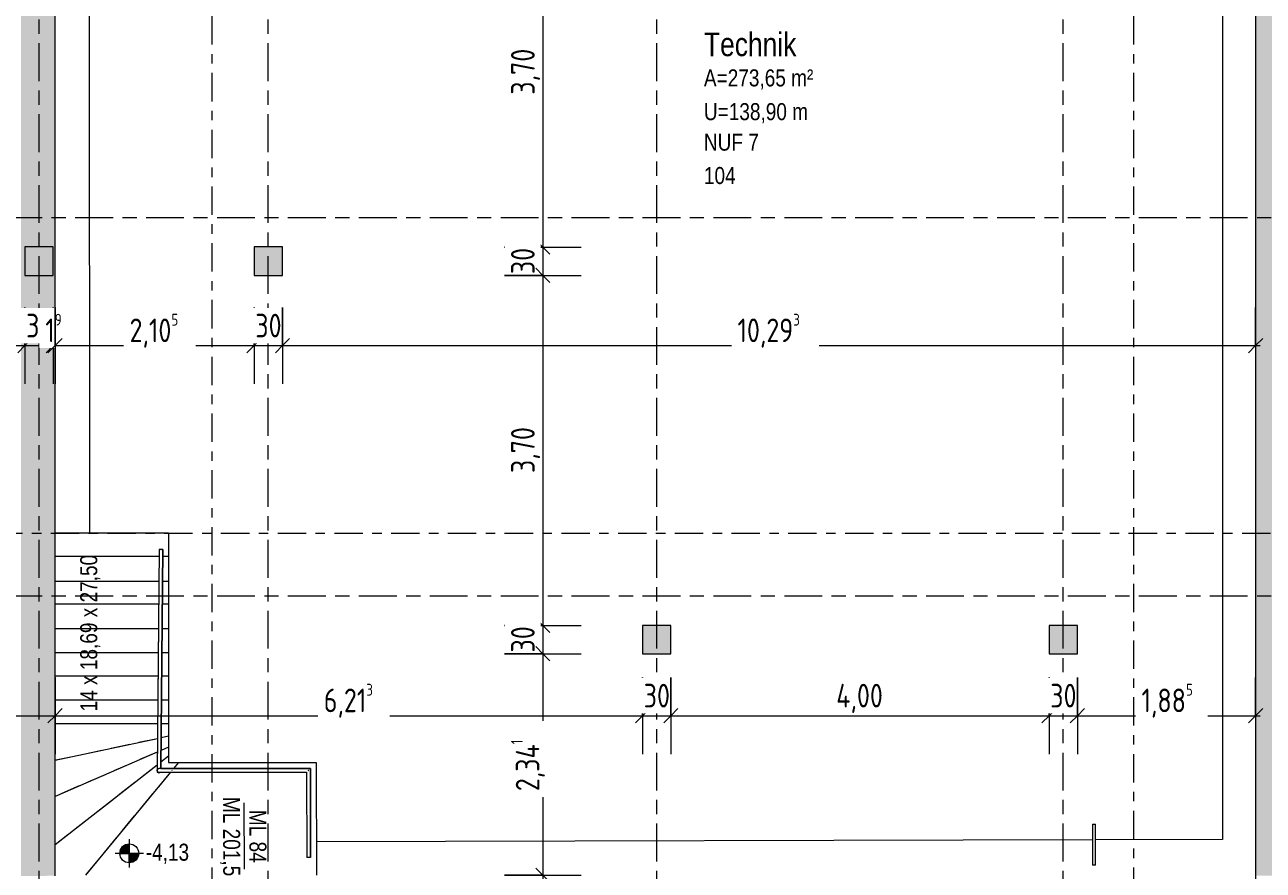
# Model space of a CAD drawing. Header units: metres. Extents: x 2 to 163, y -54 to 869.
# Tile 51 of 78: x 43 to 56, y -15 to -6. Entities that reach past the tile are written whole.
import ezdxf

# ---------------------------------------------------------------- set-up
doc = ezdxf.new("R2010")
doc.units = ezdxf.units.M
for name, pattern in [('_Rasterlinie_', [0.75, 0.4, -0.1, 0.15, -0.1]), ('_Schnittlinie_', [0.6, 0.3, -0.1, 0.1, -0.1]), ('_Verdeckte Linien_', [0.3, 0.2, -0.1])]:
    doc.linetypes.add(name, pattern=pattern)
for name, color, linetype, lineweight in [('A_Bem', 7, 'Continuous', 5), ('A_Bem-100', 7, 'Continuous', 5), ('A_Geländer', 7, 'Continuous', 5), ('A_Geschossdecken', 7, 'Continuous', 5), ('A_Hoehenkoten', 124, 'Continuous', 5), ('A_Raster', 128, 'Continuous', 5), ('A_Raum-Txt', 16, 'Continuous', 5), ('A_Symbol-S_A', 172, 'Continuous', 5), ('A_Tragwerksstützen', 7, 'Continuous', 5), ('A_Treppe', 38, 'Continuous', 5), ('A_Tuer', 128, 'Continuous', 5), ('A_Wand', 244, 'Continuous', 5), ('A_Wand_Schraff', 1, 'Continuous', 5), ('Treppe - Beschriftungen', 50, 'Continuous', 5)]:
    doc.layers.add(name, color=color, linetype=linetype, lineweight=lineweight)
doc.styles.add('Arial_1', font='arial.ttf', dxfattribs={"width": 0.8, "height": 0.18})
doc.styles.add('Arial_B', font='txt', dxfattribs={"width": 0.8, "height": 0.25})
doc.styles.add('ISOCPEUR', font='isocpeur.ttf', dxfattribs={"width": 0.8, "height": 0.25})
doc.dimstyles.new('BLB-Standard_2_5_Aussen_maskiert', dxfattribs={"dimscale": 0.3048, "dimtxt": 0.248995, "dimasz": 0.492126, "dimexe": 1.32874, "dimexo": 0.0625, "dimgap": 0.032808, "dimtad": 1, "dimdec": 1, "dimlfac": 100, "dimrnd": 0.1, "dimdsep": 46, "dimtxsty": 'ISOCPEUR', "dimblk1": 'OBLIQUE', "dimblk2": 'OBLIQUE', "dimsah": 1, "dimcen": 0.09, "dimdle": 0.164042, "dimazin": 0, "dimtfac": 1, "dimtdec": 4, "dimtix": 1, "dimtmove": 0, "dimatfit": 3, "dimfxl": 1.32874, "dimfxlon": 1, "dimtvp": 1, "dimtfill": 1, "dimtolj": 1, "dimtzin": 0, "dimarcsym": 2})
doc.dimstyles.new('BLB-Standard_2_5_Aussen_maskiert_1', dxfattribs={"dimscale": 0.3048, "dimtxt": 0.248995, "dimasz": 0.492126, "dimexe": 1.32874, "dimexo": 0.0625, "dimgap": 0.032808, "dimtad": 1, "dimrnd": 0.001, "dimzin": 0, "dimdsep": 46, "dimtxsty": 'ISOCPEUR', "dimblk1": 'OBLIQUE', "dimblk2": 'OBLIQUE', "dimsah": 1, "dimcen": 0.09, "dimdle": 0.164042, "dimazin": 0, "dimtfac": 1, "dimtdec": 4, "dimtix": 1, "dimtmove": 0, "dimatfit": 3, "dimfxl": 1.32874, "dimfxlon": 1, "dimtvp": 1, "dimtfill": 1, "dimtolj": 1, "dimtzin": 0, "dimarcsym": 2})

# ---------------------------------------------------------------- blocks, each defined once
blk = doc.blocks.new('Typ des oberen Holms - Oberer Geländerholm_Innen_-8097936-AB-E-1 OK FFB')
at = {"layer": 'A_Geländer', "color": 250, "lineweight": 9}
for p, q in [((-12.609, -11.525), (-12.63, -13.86)), ((-12.589, -13.84), (-12.569, -11.525)), ((-12.629, -13.862), (-12.63, -13.865)), ((-12.472, -13.84), (-12.61, -13.84)), ((-12.61, -13.88), (-12.472, -13.88)), ((-11.009, -13.84), (-12.472, -13.84)), ((-12.472, -13.88), (-11.049, -13.88)), ((-11.049, -13.88), (-11.046, -14.782)), ((-11.006, -14.781), (-11.009, -13.84)), ((-11.024, -14.781), (-11.029, -14.781))]:
    blk.add_line(p, q, dxfattribs=at)
at = {"layer": 'A_Geländer', "color": 250, "lineweight": 9, "flags": 128}
for points in [[(-12.591, -11.525), (-12.589, -11.525), (-12.587, -11.525)], [(-12.624, -13.874), (-12.627, -13.87), (-12.629, -13.865), (-12.63, -13.86), (-12.629, -13.855), (-12.627, -13.85), (-12.624, -13.846), (-12.62, -13.843), (-12.615, -13.841), (-12.61, -13.84)], [(-12.63, -13.865), (-12.629, -13.87), (-12.627, -13.875), (-12.626, -13.876)], [(-12.622, -13.88), (-12.62, -13.882), (-12.615, -13.884), (-12.61, -13.885), (-12.605, -13.884), (-12.6, -13.882), (-12.597, -13.88)]]:
    blk.add_lwpolyline(points, dxfattribs=at)
at = {"layer": 'A_Geländer', "color": 250, "lineweight": 9}
blk.add_open_spline([(-12.473, -13.858), (-12.473, -13.858), (-12.473, -13.86), (-12.473, -13.861), (-12.473, -13.862)], degree=3, dxfattribs=at)
blk.add_open_spline([(-11.031, -13.862), (-11.031, -13.862), (-11.03, -13.861), (-11.029, -13.86), (-11.028, -13.859), (-11.027, -13.858), (-11.026, -13.858)], degree=3, knots=[0.46272837, 0.46272837, 0.46272837, 0.46272837, 0.47916667, 0.5, 0.52083333, 0.53727163, 0.53727163, 0.53727163, 0.53727163], dxfattribs=at)
blk = doc.blocks.new('Typ des oberen Holms - Oberer Geländerholm_Innen_-V4-AB-E-1 OK FFB')
at = {"layer": 'A_Geländer', "color": 250, "lineweight": 9}
for p, q in [((-12.609, -11.525), (-12.63, -13.88)), ((-12.569, -11.525), (-12.609, -11.525)), ((-12.569, -11.525), (-12.589, -13.84)), ((-12.63, -13.88), (-12.473, -13.88)), ((-12.589, -13.84), (-12.473, -13.84)), ((-12.473, -13.84), (-11.009, -13.84)), ((-12.473, -13.88), (-11.049, -13.88)), ((-11.049, -13.88), (-11.046, -14.782)), ((-11.009, -13.84), (-11.006, -14.781)), ((-11.006, -14.781), (-11.046, -14.782))]:
    blk.add_line(p, q, dxfattribs=at)
blk = doc.blocks.new('Geländer - Geländer-8098116-AB-E-1 OK FFB')
at = {"layer": 'A_Geländer', "color": 250, "lineweight": 9}
for p, q in [((-2.736, -14.429), (-2.735, -14.862)), ((-2.736, -14.429), (-2.706, -14.429)), ((-2.705, -14.862), (-2.706, -14.429)), ((-2.705, -14.862), (-2.735, -14.862))]:
    blk.add_line(p, q, dxfattribs=at)
blk = doc.blocks.new('Beschriftung Türen DL oder ML - Durchgangslichte mit Kennzeichen-6113498-AB-E-1 OK FFB')
at = {"layer": 'A_Tuer'}
blk.add_line((0, 0.00349), (0, -0.00351), dxfattribs=at)
blk = doc.blocks.new('Höhenkoten - Kreuz gefüllt-6114407-AB-E-1 OK FFB')
at = {"layer": 'A_Hoehenkoten'}
h = blk.add_hatch(color=256, dxfattribs=at)
edge = h.paths.add_edge_path(flags=0)
edge.add_line((-0.001, 0.0014), (0, 0.0014))
edge.add_line((0, 0.0014), (0, 0.0004))
edge.add_arc((0, 0.0014), 0.001, 180, 270, ccw=False)
h = blk.add_hatch(color=256, dxfattribs=at)
edge = h.paths.add_edge_path(flags=0)
edge.add_line((0.001, 0.0014), (0, 0.0014))
edge.add_line((0, 0.0014), (0, 0.0024))
edge.add_arc((0, 0.0014), 0.001, 0, 90, ccw=False)
for p, q in [((0, 0.0029), (0, -0.0001)), ((-0.0015, 0.0014), (0.0015, 0.0014)), ((-0.001, 0.0014), (0, 0.0014)), ((0, 0.0014), (-0.001, 0.0014)), ((0, 0.0014), (-0.001, 0.0014)), ((-0.001, 0.0014), (0, 0.0014)), ((0, 0.0014), (0, 0.0024)), ((0, 0.0024), (0, 0.0014)), ((0, 0.0024), (0, 0.0014)), ((0, 0.0014), (0, 0.0024)), ((0.001, 0.0014), (0, 0.0014)), ((0, 0.0014), (0, 0.0004)), ((0, 0.0004), (0, 0.0014)), ((0, 0.0014), (0.001, 0.0014)), ((0, 0.0014), (0.001, 0.0014)), ((0.001, 0.0014), (0, 0.0014)), ((0, 0.0014), (0, 0.0004)), ((0, 0.0004), (0, 0.0014))]:
    blk.add_line(p, q, dxfattribs=at)
for start, end in [(90, 180), (90, 180), (180, 270), (180, 270), (360, 90), (360, 90), (270, 0), (270, 360)]:
    blk.add_arc((0, 0.0014), 0.001, start, end, dxfattribs=at)
blk = doc.blocks.new('DIMBLOCK302-AB-E-1 OK FFB')
at = {"layer": 'A_Bem-100', "lineweight": 9}
for p, q in [((48.331, -4.627), (48.256, -4.552)), ((48.331, -4.627), (48.406, -4.702)), ((48.331, -8.327), (48.256, -8.252)), ((48.331, -8.327), (48.406, -8.402))]:
    blk.add_line(p, q, dxfattribs=at)
at = {"layer": 'A_Bem-100'}
for p, q in [((47.926, -4.627), (48.736, -4.627)), ((48.331, -4.627), (47.926, -4.627)), ((48.331, -4.627), (48.331, -8.327)), ((47.926, -8.327), (48.736, -8.327)), ((48.331, -8.327), (47.926, -8.327))]:
    blk.add_line(p, q, dxfattribs=at)
at = {"layer": 'A_Bem-100', "color": 0, "insert": (47.994, -6.717), "char_height": 0.25, "width": 0.57664, "attachment_point": 1, "rotation": 90, "line_spacing_factor": 1.149209, "style": 'ISOCPEUR', "bg_fill": 3, "box_fill_scale": 1.25, "bg_fill_color": 256, "bg_fill_true_color": 13158600, "bg_fill_transparency": 0}
blk.add_mtext('3,70', dxfattribs=at)
blk = doc.blocks.new('_Oblique')
at = {"color": 0, "linetype": 'ByBlock', "lineweight": -2}
blk.add_line((-0.5, -0.5), (0.5, 0.5), dxfattribs=at)
blk = doc.blocks.new('DIMBLOCK303-AB-E-1 OK FFB')
at = {"layer": 'A_Bem-100', "lineweight": 9}
for p, q in [((48.331, -8.327), (48.256, -8.252)), ((48.331, -8.327), (48.406, -8.402)), ((48.331, -8.627), (48.256, -8.552)), ((48.331, -8.627), (48.406, -8.702))]:
    blk.add_line(p, q, dxfattribs=at)
at = {"layer": 'A_Bem-100'}
for p, q in [((47.926, -8.327), (48.736, -8.327)), ((48.331, -8.327), (47.926, -8.327)), ((48.331, -8.327), (48.331, -8.627)), ((47.926, -8.627), (48.736, -8.627)), ((48.331, -8.627), (47.926, -8.627))]:
    blk.add_line(p, q, dxfattribs=at)
at = {"layer": 'A_Bem-100', "color": 0, "insert": (47.994, -8.614), "char_height": 0.25, "width": 0.32865, "attachment_point": 1, "rotation": 90, "line_spacing_factor": 1.149209, "style": 'ISOCPEUR', "bg_fill": 3, "box_fill_scale": 1.25, "bg_fill_color": 256, "bg_fill_true_color": 13158600, "bg_fill_transparency": 0}
blk.add_mtext('30', dxfattribs=at)
blk = doc.blocks.new('DIMBLOCK304-AB-E-1 OK FFB')
at = {"layer": 'A_Bem-100'}
for p, q in [((47.926, -8.627), (48.736, -8.627)), ((48.331, -8.627), (47.926, -8.627)), ((48.331, -8.627), (48.331, -12.327)), ((47.926, -12.327), (48.736, -12.327)), ((48.331, -12.327), (47.926, -12.327))]:
    blk.add_line(p, q, dxfattribs=at)
at = {"layer": 'A_Bem-100', "lineweight": 9}
for p, q in [((48.331, -8.627), (48.256, -8.552)), ((48.331, -8.627), (48.406, -8.702)), ((48.331, -12.327), (48.256, -12.252)), ((48.331, -12.327), (48.406, -12.402))]:
    blk.add_line(p, q, dxfattribs=at)
at = {"layer": 'A_Bem-100', "color": 0, "insert": (47.994, -10.717), "char_height": 0.25, "width": 0.57664, "attachment_point": 1, "rotation": 90, "line_spacing_factor": 1.149209, "style": 'ISOCPEUR', "bg_fill": 3, "box_fill_scale": 1.25, "bg_fill_color": 256, "bg_fill_true_color": 13158600, "bg_fill_transparency": 0}
blk.add_mtext('3,70', dxfattribs=at)
blk = doc.blocks.new('DIMBLOCK305-AB-E-1 OK FFB')
at = {"layer": 'A_Bem-100', "lineweight": 9}
for p, q in [((48.331, -12.327), (48.256, -12.252)), ((48.331, -12.327), (48.406, -12.402)), ((48.331, -12.627), (48.256, -12.552)), ((48.331, -12.627), (48.406, -12.702))]:
    blk.add_line(p, q, dxfattribs=at)
at = {"layer": 'A_Bem-100'}
for p, q in [((47.926, -12.327), (48.736, -12.327)), ((48.331, -12.327), (47.926, -12.327)), ((48.331, -12.327), (48.331, -12.627)), ((47.926, -12.627), (48.736, -12.627)), ((48.331, -12.627), (47.926, -12.627))]:
    blk.add_line(p, q, dxfattribs=at)
at = {"layer": 'A_Bem-100', "color": 0, "insert": (47.994, -12.614), "char_height": 0.25, "width": 0.32865, "attachment_point": 1, "rotation": 90, "line_spacing_factor": 1.149209, "style": 'ISOCPEUR', "bg_fill": 3, "box_fill_scale": 1.25, "bg_fill_color": 256, "bg_fill_true_color": 13158600, "bg_fill_transparency": 0}
blk.add_mtext('30', dxfattribs=at)
blk = doc.blocks.new('DIMBLOCK306-AB-E-1 OK FFB')
at = {"layer": 'A_Bem-100', "lineweight": 9}
for p, q in [((48.331, -12.627), (48.256, -12.552)), ((48.331, -12.627), (48.406, -12.702)), ((48.331, -14.968), (48.256, -14.893)), ((48.331, -14.968), (48.406, -15.043))]:
    blk.add_line(p, q, dxfattribs=at)
at = {"layer": 'A_Bem-100'}
for p, q in [((47.926, -12.627), (48.736, -12.627)), ((48.331, -12.627), (47.926, -12.627)), ((48.331, -12.627), (48.331, -15.018)), ((47.926, -14.968), (48.736, -14.968)), ((48.331, -14.968), (47.926, -14.968))]:
    blk.add_line(p, q, dxfattribs=at)
at = {"layer": 'A_Bem-100', "color": 0, "insert": (47.994, -14.08), "char_height": 0.25, "width": 0.67822, "attachment_point": 1, "rotation": 90, "line_spacing_factor": 1.149209, "style": 'ISOCPEUR', "bg_fill": 3, "box_fill_scale": 1.25, "bg_fill_color": 256, "bg_fill_true_color": 13158600, "bg_fill_transparency": 0}
blk.add_mtext('2,34\\A2\\H0.5x;\\S1^  ;\\H2x;', dxfattribs=at)
blk = doc.blocks.new('DIMBLOCK308-AB-E-1 OK FFB')
at = {"layer": 'A_Bem-100'}
for p, q in [((37.052, -8.965), (37.052, -9.775)), ((37.052, -9.37), (37.052, -8.965)), ((42.852, -8.965), (42.852, -9.775)), ((42.852, -9.37), (42.852, -8.965)), ((37.052, -9.37), (42.852, -9.37))]:
    blk.add_line(p, q, dxfattribs=at)
at = {"layer": 'A_Bem-100', "lineweight": 9}
for p, q in [((37.052, -9.37), (37.127, -9.295)), ((42.852, -9.37), (42.927, -9.295)), ((37.052, -9.37), (36.977, -9.445)), ((42.852, -9.37), (42.777, -9.445))]:
    blk.add_line(p, q, dxfattribs=at)
at = {"layer": 'A_Bem-100', "color": 0, "insert": (39.712, -9.033), "char_height": 0.25, "width": 0.57664, "attachment_point": 1, "line_spacing_factor": 1.149209, "style": 'ISOCPEUR', "bg_fill": 3, "box_fill_scale": 1.25, "bg_fill_color": 256, "bg_fill_true_color": 13158600, "bg_fill_transparency": 0}
blk.add_mtext('5,80', dxfattribs=at)
blk = doc.blocks.new('DIMBLOCK309-AB-E-1 OK FFB')
at = {"layer": 'A_Bem-100'}
for p, q in [((42.852, -8.965), (42.852, -9.775)), ((42.852, -9.37), (42.852, -8.965)), ((43.152, -8.965), (43.152, -9.775)), ((43.152, -9.37), (43.152, -8.965)), ((42.852, -9.37), (43.152, -9.37))]:
    blk.add_line(p, q, dxfattribs=at)
at = {"layer": 'A_Bem-100', "lineweight": 9}
for p, q in [((42.852, -9.37), (42.927, -9.295)), ((43.152, -9.37), (43.227, -9.295)), ((42.852, -9.37), (42.777, -9.445)), ((43.152, -9.37), (43.077, -9.445))]:
    blk.add_line(p, q, dxfattribs=at)
at = {"layer": 'A_Bem-100', "color": 0, "insert": (42.865, -9.033), "char_height": 0.25, "width": 0.32865, "attachment_point": 1, "line_spacing_factor": 1.149209, "style": 'ISOCPEUR', "bg_fill": 3, "box_fill_scale": 1.25, "bg_fill_color": 256, "bg_fill_true_color": 13158600, "bg_fill_transparency": 0}
blk.add_mtext('30', dxfattribs=at)
blk = doc.blocks.new('DIMBLOCK310-AB-E-1 OK FFB')
at = {"layer": 'A_Bem-100'}
for p, q in [((43.152, -8.965), (43.152, -9.775)), ((43.152, -9.37), (43.152, -8.965)), ((43.171, -8.965), (43.171, -9.775)), ((43.171, -9.37), (43.171, -8.965)), ((43.152, -9.37), (43.171, -9.37))]:
    blk.add_line(p, q, dxfattribs=at)
at = {"layer": 'A_Bem-100', "lineweight": 9}
for p, q in [((43.152, -9.37), (43.227, -9.295)), ((43.171, -9.37), (43.246, -9.295)), ((43.152, -9.37), (43.077, -9.445)), ((43.171, -9.37), (43.096, -9.445))]:
    blk.add_line(p, q, dxfattribs=at)
at = {"layer": 'A_Bem-100', "color": 0, "insert": (43.068, -9.033), "char_height": 0.25, "width": 0.22408, "attachment_point": 1, "line_spacing_factor": 1.149209, "style": 'ISOCPEUR', "bg_fill": 3, "box_fill_scale": 1.25, "bg_fill_color": 256, "bg_fill_true_color": 13158600, "bg_fill_transparency": 0}
blk.add_mtext('1\\A2\\H0.5x;\\S9^  ;\\H2x;', dxfattribs=at)
blk = doc.blocks.new('DIMBLOCK311-AB-E-1 OK FFB')
at = {"layer": 'A_Bem-100'}
for p, q in [((43.171, -8.965), (43.171, -9.775)), ((43.171, -9.37), (43.171, -8.965)), ((45.276, -8.965), (45.276, -9.775)), ((45.276, -9.37), (45.276, -8.965)), ((43.171, -9.37), (45.276, -9.37))]:
    blk.add_line(p, q, dxfattribs=at)
at = {"layer": 'A_Bem-100', "lineweight": 9}
for p, q in [((43.171, -9.37), (43.246, -9.295)), ((45.276, -9.37), (45.351, -9.295)), ((43.171, -9.37), (43.096, -9.445)), ((45.276, -9.37), (45.201, -9.445))]:
    blk.add_line(p, q, dxfattribs=at)
at = {"layer": 'A_Bem-100', "color": 0, "insert": (43.959, -9.033), "char_height": 0.25, "width": 0.63639, "attachment_point": 1, "line_spacing_factor": 1.149209, "style": 'ISOCPEUR', "bg_fill": 3, "box_fill_scale": 1.25, "bg_fill_color": 256, "bg_fill_true_color": 13158600, "bg_fill_transparency": 0}
blk.add_mtext('2,10\\A2\\H0.5x;\\S5^  ;\\H2x;', dxfattribs=at)
blk = doc.blocks.new('DIMBLOCK312-AB-E-1 OK FFB')
at = {"layer": 'A_Bem-100'}
for p, q in [((45.276, -8.965), (45.276, -9.775)), ((45.276, -9.37), (45.276, -8.965)), ((45.576, -8.965), (45.576, -9.775)), ((45.576, -9.37), (45.576, -8.965)), ((45.276, -9.37), (45.576, -9.37))]:
    blk.add_line(p, q, dxfattribs=at)
at = {"layer": 'A_Bem-100', "lineweight": 9}
for p, q in [((45.276, -9.37), (45.351, -9.295)), ((45.576, -9.37), (45.651, -9.295)), ((45.276, -9.37), (45.201, -9.445)), ((45.576, -9.37), (45.501, -9.445))]:
    blk.add_line(p, q, dxfattribs=at)
at = {"layer": 'A_Bem-100', "color": 0, "insert": (45.289, -9.033), "char_height": 0.25, "width": 0.32865, "attachment_point": 1, "line_spacing_factor": 1.149209, "style": 'ISOCPEUR', "bg_fill": 3, "box_fill_scale": 1.25, "bg_fill_color": 256, "bg_fill_true_color": 13158600, "bg_fill_transparency": 0}
blk.add_mtext('30', dxfattribs=at)
blk = doc.blocks.new('DIMBLOCK313-AB-E-1 OK FFB')
at = {"layer": 'A_Bem-100'}
for p, q in [((45.576, -8.965), (45.576, -9.775)), ((45.576, -9.37), (45.576, -8.965)), ((55.869, -8.965), (55.869, -9.775)), ((55.869, -9.37), (55.869, -8.965)), ((45.576, -9.37), (55.919, -9.37))]:
    blk.add_line(p, q, dxfattribs=at)
at = {"layer": 'A_Bem-100', "lineweight": 9}
for p, q in [((45.576, -9.37), (45.651, -9.295)), ((55.869, -9.37), (55.944, -9.295)), ((45.576, -9.37), (45.501, -9.445)), ((55.869, -9.37), (55.794, -9.445))]:
    blk.add_line(p, q, dxfattribs=at)
at = {"layer": 'A_Bem-100', "color": 0, "insert": (50.389, -9.033), "char_height": 0.25, "width": 0.80072, "attachment_point": 1, "line_spacing_factor": 1.149209, "style": 'ISOCPEUR', "bg_fill": 3, "box_fill_scale": 1.25, "bg_fill_color": 256, "bg_fill_true_color": 13158600, "bg_fill_transparency": 0}
blk.add_mtext('10,29\\A2\\H0.5x;\\S3^  ;\\H2x;', dxfattribs=at)
blk = doc.blocks.new('DIMBLOCK315-AB-E-1 OK FFB')
at = {"layer": 'A_Bem-100'}
for p, q in [((37.052, -12.877), (37.052, -13.687)), ((37.052, -13.282), (37.052, -12.877)), ((43.171, -12.877), (43.171, -13.687)), ((43.171, -13.282), (43.171, -12.877)), ((37.052, -13.282), (43.171, -13.282))]:
    blk.add_line(p, q, dxfattribs=at)
at = {"layer": 'A_Bem-100', "lineweight": 9}
for p, q in [((37.052, -13.282), (37.127, -13.207)), ((43.171, -13.282), (43.246, -13.207)), ((37.052, -13.282), (36.977, -13.357)), ((43.171, -13.282), (43.096, -13.357))]:
    blk.add_line(p, q, dxfattribs=at)
at = {"layer": 'A_Bem-100', "color": 0, "insert": (39.866, -12.945), "char_height": 0.25, "width": 0.58859, "attachment_point": 1, "line_spacing_factor": 1.149209, "style": 'ISOCPEUR', "bg_fill": 3, "box_fill_scale": 1.25, "bg_fill_color": 256, "bg_fill_true_color": 13158600, "bg_fill_transparency": 0}
blk.add_mtext('6,11\\A2\\H0.5x;\\S9^  ;\\H2x;', dxfattribs=at)
blk = doc.blocks.new('DIMBLOCK316-AB-E-1 OK FFB')
at = {"layer": 'A_Bem-100'}
for p, q in [((43.171, -12.877), (43.171, -13.687)), ((43.171, -13.282), (43.171, -12.877)), ((49.384, -12.877), (49.384, -13.687)), ((49.384, -13.282), (49.384, -12.877)), ((43.171, -13.282), (49.384, -13.282))]:
    blk.add_line(p, q, dxfattribs=at)
at = {"layer": 'A_Bem-100', "lineweight": 9}
for p, q in [((43.171, -13.282), (43.246, -13.207)), ((49.384, -13.282), (49.459, -13.207)), ((43.171, -13.282), (43.096, -13.357)), ((49.384, -13.282), (49.309, -13.357))]:
    blk.add_line(p, q, dxfattribs=at)
at = {"layer": 'A_Bem-100', "color": 0, "insert": (46.013, -12.945), "char_height": 0.25, "width": 0.63639, "attachment_point": 1, "line_spacing_factor": 1.149209, "style": 'ISOCPEUR', "bg_fill": 3, "box_fill_scale": 1.25, "bg_fill_color": 256, "bg_fill_true_color": 13158600, "bg_fill_transparency": 0}
blk.add_mtext('6,21\\A2\\H0.5x;\\S3^  ;\\H2x;', dxfattribs=at)
blk = doc.blocks.new('DIMBLOCK317-AB-E-1 OK FFB')
at = {"layer": 'A_Bem-100'}
for p, q in [((49.384, -12.877), (49.384, -13.687)), ((49.384, -13.282), (49.384, -12.877)), ((49.684, -12.877), (49.684, -13.687)), ((49.684, -13.282), (49.684, -12.877)), ((49.384, -13.282), (49.684, -13.282))]:
    blk.add_line(p, q, dxfattribs=at)
at = {"layer": 'A_Bem-100', "lineweight": 9}
for p, q in [((49.384, -13.282), (49.459, -13.207)), ((49.684, -13.282), (49.759, -13.207)), ((49.384, -13.282), (49.309, -13.357)), ((49.684, -13.282), (49.609, -13.357))]:
    blk.add_line(p, q, dxfattribs=at)
at = {"layer": 'A_Bem-100', "color": 0, "insert": (49.397, -12.945), "char_height": 0.25, "width": 0.32865, "attachment_point": 1, "line_spacing_factor": 1.149209, "style": 'ISOCPEUR', "bg_fill": 3, "box_fill_scale": 1.25, "bg_fill_color": 256, "bg_fill_true_color": 13158600, "bg_fill_transparency": 0}
blk.add_mtext('30', dxfattribs=at)
blk = doc.blocks.new('DIMBLOCK318-AB-E-1 OK FFB')
at = {"layer": 'A_Bem-100'}
for p, q in [((49.684, -12.877), (49.684, -13.687)), ((49.684, -13.282), (49.684, -12.877)), ((53.684, -12.877), (53.684, -13.687)), ((53.684, -13.282), (53.684, -12.877)), ((49.684, -13.282), (53.684, -13.282))]:
    blk.add_line(p, q, dxfattribs=at)
at = {"layer": 'A_Bem-100', "lineweight": 9}
for p, q in [((49.684, -13.282), (49.759, -13.207)), ((53.684, -13.282), (53.759, -13.207)), ((49.684, -13.282), (49.609, -13.357)), ((53.684, -13.282), (53.609, -13.357))]:
    blk.add_line(p, q, dxfattribs=at)
at = {"layer": 'A_Bem-100', "color": 0, "insert": (51.434, -12.945), "char_height": 0.25, "width": 0.60054, "attachment_point": 1, "line_spacing_factor": 1.149209, "style": 'ISOCPEUR', "bg_fill": 3, "box_fill_scale": 1.25, "bg_fill_color": 256, "bg_fill_true_color": 13158600, "bg_fill_transparency": 0}
blk.add_mtext('4,00', dxfattribs=at)
blk = doc.blocks.new('DIMBLOCK319-AB-E-1 OK FFB')
at = {"layer": 'A_Bem-100'}
for p, q in [((53.684, -12.877), (53.684, -13.687)), ((53.684, -13.282), (53.684, -12.877)), ((53.984, -12.877), (53.984, -13.687)), ((53.984, -13.282), (53.984, -12.877)), ((53.684, -13.282), (53.984, -13.282))]:
    blk.add_line(p, q, dxfattribs=at)
at = {"layer": 'A_Bem-100', "lineweight": 9}
for p, q in [((53.684, -13.282), (53.759, -13.207)), ((53.984, -13.282), (54.059, -13.207)), ((53.684, -13.282), (53.609, -13.357)), ((53.984, -13.282), (53.909, -13.357))]:
    blk.add_line(p, q, dxfattribs=at)
at = {"layer": 'A_Bem-100', "color": 0, "insert": (53.697, -12.945), "char_height": 0.25, "width": 0.32865, "attachment_point": 1, "line_spacing_factor": 1.149209, "style": 'ISOCPEUR', "bg_fill": 3, "box_fill_scale": 1.25, "bg_fill_color": 256, "bg_fill_true_color": 13158600, "bg_fill_transparency": 0}
blk.add_mtext('30', dxfattribs=at)
blk = doc.blocks.new('DIMBLOCK320-AB-E-1 OK FFB')
at = {"layer": 'A_Bem-100'}
for p, q in [((53.984, -12.877), (53.984, -13.687)), ((53.984, -13.282), (53.984, -12.877)), ((55.869, -12.877), (55.869, -13.687)), ((55.869, -13.282), (55.869, -12.877)), ((53.984, -13.282), (55.919, -13.282))]:
    blk.add_line(p, q, dxfattribs=at)
at = {"layer": 'A_Bem-100', "lineweight": 9}
for p, q in [((53.984, -13.282), (54.059, -13.207)), ((55.869, -13.282), (55.944, -13.207)), ((53.984, -13.282), (53.909, -13.357)), ((55.869, -13.282), (55.794, -13.357))]:
    blk.add_line(p, q, dxfattribs=at)
at = {"layer": 'A_Bem-100', "color": 0, "insert": (54.662, -12.945), "char_height": 0.25, "width": 0.63639, "attachment_point": 1, "line_spacing_factor": 1.149209, "style": 'ISOCPEUR', "bg_fill": 3, "box_fill_scale": 1.25, "bg_fill_color": 256, "bg_fill_true_color": 13158600, "bg_fill_transparency": 0}
blk.add_mtext('1,88\\A2\\H0.5x;\\S5^  ;\\H2x;', dxfattribs=at)

msp = doc.modelspace()

# ---------------------------------------------------------------- hatches: boundary and pattern name
at = {"layer": 'A_Tragwerksstützen'}
for points in [[(42.8519, -8.6267), (43.1519, -8.6267), (43.1519, -8.3267), (42.8519, -8.3267)], [(45.2762, -8.6267), (45.5762, -8.6267), (45.5762, -8.3267), (45.2762, -8.3267)], [(49.3844, -12.6267), (49.6844, -12.6267), (49.6844, -12.3267), (49.3844, -12.3267)], [(53.6844, -12.6267), (53.9844, -12.6267), (53.9844, -12.3267), (53.6844, -12.3267)]]:
    msp.add_hatch(color=8, dxfattribs=at).paths.add_polyline_path(points, flags=0)
at = {"layer": 'A_Wand_Schraff', "lineweight": 9}
for points in [[(56.1694, -14.9729), (56.1694, -12.1596), (56.0944, -12.1596), (56.0944, -11.8496), (56.1694, -11.8496), (56.1694, -8.1596), (56.0944, -8.1596), (56.0944, -7.8496), (56.1694, -7.8496), (56.1694, -4.1646), (56.0794, -4.1646), (56.0794, -3.8546), (56.1694, -3.8546), (56.1694, -0.1696), (56.0994, -0.1696), (56.0994, 0.1504), (56.1694, 0.1504), (56.1694, 3.8179), (56.0894, 3.8179), (56.0894, 4.1379), (56.1694, 4.1379), (56.1694, 7.8329), (56.1044, 7.8329), (56.1044, 8.1529), (56.1694, 8.1529), (56.1694, 12.5329), (56.1094, 12.5329), (56.1094, 12.7729), (55.8694, 12.7729), (55.8694, -14.9723)], [(42.8113, -14.9757), (43.1713, -14.9747), (43.1713, 6.2865), (42.8113, 6.2865), (42.8113, -14.331)]]:
    msp.add_hatch(color=253, dxfattribs=at).paths.add_polyline_path(points, flags=0)

# ---------------------------------------------------------------- linework, layer by layer
at = {"layer": 'A_Geschossdecken', "color": 253, "lineweight": 9}
for p, q in [((43.5398, -11.3523), (43.5054, 21.6921)), ((55.5194, 18.5378), (55.5194, -14.5896)), ((54.1451, -14.5935), (45.9337, -14.6169)), ((55.5194, -14.5896), (54.1747, -14.5935))]:
    msp.add_line(p, q, dxfattribs=at)
at = {"layer": 'A_Raster', "linetype": '_Rasterlinie_', "lineweight": 9}
for p, q in [((43.0019, -53.073), (43.0019, 37.0621)), ((45.4262, -53.073), (45.4262, 37.0621)), ((49.5344, -53.073), (49.5344, 37.0621)), ((53.8344, -53.073), (53.8344, 37.0621)), ((87.2847, -8.0184), (15.4272, -8.0184)), ((87.2847, -12.0184), (15.4272, -12.0184))]:
    msp.add_line(p, q, dxfattribs=at)
at = {"layer": 'A_Symbol-S_A', "linetype": '_Schnittlinie_', "lineweight": 9}
for p, q in [((44.8345, -31.9872), (44.8345, 27.1007)), ((54.5821, -31.9872), (54.5821, 27.1007)), ((22.7262, -11.3507), (86.0189, -11.3507))]:
    msp.add_line(p, q, dxfattribs=at)
at = {"layer": 'A_Tragwerksstützen', "color": 250, "lineweight": 9}
for p, q in [((43.1519, -8.3267), (42.8519, -8.3267)), ((42.8519, -8.3267), (42.8519, -8.6267)), ((43.1519, -8.6267), (43.1519, -8.3267)), ((45.5762, -8.3267), (45.2762, -8.3267)), ((45.2762, -8.3267), (45.2762, -8.6267)), ((45.5762, -8.6267), (45.5762, -8.3267)), ((42.8519, -8.6267), (43.1519, -8.6267)), ((45.2762, -8.6267), (45.5762, -8.6267)), ((49.6844, -12.3267), (49.3844, -12.3267)), ((49.3844, -12.3267), (49.3844, -12.6267)), ((49.6844, -12.6267), (49.6844, -12.3267)), ((53.9844, -12.3267), (53.6844, -12.3267)), ((53.6844, -12.3267), (53.6844, -12.6267)), ((53.9844, -12.6267), (53.9844, -12.3267)), ((49.3844, -12.6267), (49.6844, -12.6267)), ((53.6844, -12.6267), (53.9844, -12.6267))]:
    msp.add_line(p, q, dxfattribs=at)
at = {"layer": 'A_Treppe', "color": 250, "lineweight": 9}
for p, q in [((44.3713, -11.3523), (43.1713, -11.3523)), ((44.3713, -11.3523), (44.3713, -11.5973)), ((44.2707, -11.5973), (43.1713, -11.5973)), ((44.3713, -11.5973), (44.3107, -11.5973)), ((44.3713, -11.5973), (44.3713, -11.8623)), ((44.2684, -11.8623), (43.1713, -11.8623)), ((44.3713, -11.8623), (44.3084, -11.8623)), ((44.3713, -11.8623), (44.3713, -12.1027)), ((44.2663, -12.1027), (43.1713, -12.1027)), ((44.3713, -12.1027), (44.3063, -12.1027)), ((44.3713, -12.1027), (44.3713, -12.3638)), ((44.264, -12.3638), (43.1713, -12.3638)), ((44.3713, -12.3638), (44.304, -12.3638)), ((44.3713, -12.3638), (44.3713, -12.6172)), ((44.2617, -12.6172), (43.1713, -12.6172)), ((44.3713, -12.6172), (44.3017, -12.6172)), ((44.3713, -12.6172), (44.3713, -12.8656)), ((44.2596, -12.8656), (43.1713, -12.8656)), ((44.3713, -12.8656), (44.2996, -12.8656)), ((44.3713, -12.8656), (44.3713, -13.1172)), ((44.2574, -13.1172), (43.1713, -13.1172)), ((44.3713, -13.1172), (44.2974, -13.1172)), ((44.3713, -13.1172), (44.3713, -13.3674)), ((44.2552, -13.3674), (43.1713, -13.3674)), ((44.3713, -13.3674), (44.2952, -13.3674)), ((44.3713, -13.3674), (44.3713, -13.5)), ((44.2538, -13.525), (43.1713, -13.7549)), ((44.3713, -13.6159), (44.2927, -13.6499)), ((44.3713, -13.5), (44.2939, -13.5165)), ((44.3713, -13.5), (44.3713, -13.6159)), ((44.3713, -13.6159), (44.3713, -13.7113)), ((44.2526, -13.6673), (43.1713, -14.1354)), ((44.3713, -13.7113), (44.2916, -13.7734)), ((44.3713, -13.7113), (44.3713, -13.7773)), ((44.2514, -13.8048), (43.1713, -14.6466)), ((44.3911, -13.8799), (43.4915, -14.9679)), ((44.3713, -13.7773), (44.476, -13.7773)), ((44.476, -13.7773), (44.4242, -13.8399)), ((44.476, -13.7773), (45.9313, -13.7773)), ((45.9313, -13.7773), (45.9347, -14.9669))]:
    msp.add_line(p, q, dxfattribs=at)
at = {"layer": 'A_Treppe', "color": 250, "linetype": '_Verdeckte Linien_', "lineweight": 9}
for p, q in [((44.3713, -11.3523), (43.1713, -11.3523)), ((44.2707, -11.5973), (43.1713, -11.5973)), ((44.3713, -11.5973), (44.3107, -11.5973)), ((44.2684, -11.8623), (43.1713, -11.8623)), ((44.3713, -11.8623), (44.3084, -11.8623)), ((44.2663, -12.1027), (43.1713, -12.1027)), ((44.3713, -12.1027), (44.3063, -12.1027)), ((44.264, -12.3638), (43.1713, -12.3638)), ((44.3713, -12.3638), (44.304, -12.3638)), ((44.2617, -12.6172), (43.1713, -12.6172)), ((44.3713, -12.6172), (44.3017, -12.6172)), ((44.2596, -12.8656), (43.1713, -12.8656)), ((44.3713, -12.8656), (44.2996, -12.8656)), ((44.2574, -13.1172), (43.1713, -13.1172)), ((44.3713, -13.1172), (44.2974, -13.1172)), ((44.2552, -13.3674), (43.1713, -13.3674)), ((44.3713, -13.3674), (44.2952, -13.3674)), ((44.2538, -13.525), (43.1713, -13.7549)), ((44.3713, -13.6159), (44.2927, -13.6499)), ((44.3713, -13.5), (44.2939, -13.5165)), ((44.2526, -13.6673), (43.1713, -14.1354)), ((44.3713, -13.7113), (44.2916, -13.7734)), ((44.2514, -13.8048), (43.1713, -14.6466)), ((44.3911, -13.8799), (43.4915, -14.9679)), ((44.476, -13.7773), (44.4242, -13.8399))]:
    msp.add_line(p, q, dxfattribs=at)
at = {"layer": 'A_Wand', "color": 250, "lineweight": 9}
for p, q in [((55.8694, 12.7729), (55.8694, -16.8021)), ((43.1713, -14.9747), (43.1713, 6.2865))]:
    msp.add_line(p, q, dxfattribs=at)

# ---------------------------------------------------------------- block references
at = {"layer": 'A_Geländer', "color": 250, "lineweight": 9}
for name in ['Typ des oberen Holms - Oberer Geländerholm_Innen_-V4-AB-E-1 OK FFB', 'Typ des oberen Holms - Oberer Geländerholm_Innen_-8097936-AB-E-1 OK FFB', 'Geländer - Geländer-8098116-AB-E-1 OK FFB']:
    msp.add_blockref(name, (56.8804, 0), dxfattribs=at)
at = {"layer": 'A_Hoehenkoten', "extrusion": (0, 0, -1), "xscale": 99.99999999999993, "yscale": 99.99999999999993, "zscale": 99.99999999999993}
msp.add_blockref('Höhenkoten - Kreuz gefüllt-6114407-AB-E-1 OK FFB', (-43.9561, -14.8771), dxfattribs=at)
at = {"layer": 'A_Tuer', "xscale": 99.99999999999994, "yscale": 99.99999999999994, "zscale": 99.99999999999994, "rotation": 180.1626434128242}
msp.add_blockref('Beschriftung Türen DL oder ML - Durchgangslichte mit Kennzeichen-6113498-AB-E-1 OK FFB', (45.1734, -14.5554), dxfattribs=at)

# ---------------------------------------------------------------- texts
at = {"layer": 'A_Hoehenkoten', "insert": (44.1302, -14.6349), "char_height": 0.18, "width": 0.542095, "attachment_point": 1, "line_spacing_factor": 0.941778, "style": 'Arial_1'}
msp.add_mtext('-4,13', dxfattribs=at)
at = {"layer": 'A_Raum-Txt', "attachment_point": 1}
for s, insert, char_height, width, style in [('Technik', (50.0339, -6.0595), 0.25, 1.269873, 'Arial_B'), ('A=273,65 m²', (50.0339, -6.4493), 0.18, 1.378902, 'Arial_1'), ('U=138,90 m', (50.0339, -6.806), 0.18, 1.314767, 'Arial_1'), ('NUF 7', (50.0339, -7.1286), 0.18, 0.692658, 'Arial_1'), ('104', (50.0339, -7.4812), 0.18, 0.40405, 'Arial_1')]:
    msp.add_mtext(s, dxfattribs=dict(at, insert=insert, char_height=char_height, width=width, style=style))
at = {"layer": 'A_Tuer', "char_height": 0.18, "attachment_point": 1, "rotation": 270.16264, "style": 'Arial_1'}
for s, insert, width in [('ML 201,5', (45.1275, -14.1403), 1.000506), ('ML 84', (45.4057, -14.2771), 0.667004)]:
    msp.add_mtext(s, dxfattribs=dict(at, insert=insert, width=width))
at = {"layer": 'Treppe - Beschriftungen', "color": 7, "insert": (43.4372, -13.2365), "char_height": 0.18, "width": 1.949704, "attachment_point": 1, "rotation": 90, "style": 'Arial_1'}
msp.add_mtext('14 x 18,69 x 27,50', dxfattribs=at)

# ---------------------------------------------------------------- next in the draw order: dimensions: what is measured, and where the dimension line sits
at = {"layer": 'A_Bem'}
dim = msp.add_linear_dim(base=(48.3308, -8.3267), p1=(47.9258, -4.6267), p2=(47.9258, -8.3267), angle=90, dimstyle='BLB-Standard_2_5_Aussen_maskiert_1', override={"dimpost": '<>', "dimfxl": 3.7}, dxfattribs=at)
dim.commit()
dim.dimension.update_dxf_attribs({"geometry": 'DIMBLOCK302-AB-E-1 OK FFB', "text_midpoint": (48.1958, -6.4767)})
dim = msp.add_linear_dim(base=(42.8519, -9.3701), p1=(37.0519, -8.9651), p2=(42.8519, -8.9651), dimstyle='BLB-Standard_2_5_Aussen_maskiert_1', override={"dimpost": '<>', "dimfxl": 5.8}, dxfattribs=at)
dim.commit()
dim.dimension.update_dxf_attribs({"geometry": 'DIMBLOCK308-AB-E-1 OK FFB', "text_midpoint": (39.9519, -9.2351)})
dim = msp.add_linear_dim(base=(43.1713, -13.2818), p1=(37.0519, -12.8768), p2=(43.1713, -12.8768), text='\\A1;6,11\\Q;{\\A1;{\\H0.5x;\\S9^ ;}}', dimstyle='BLB-Standard_2_5_Aussen_maskiert_1', override={"dimpost": '<>', "dimfxl": 6.119436}, dxfattribs=at)
dim.commit()
dim.dimension.update_dxf_attribs({"geometry": 'DIMBLOCK315-AB-E-1 OK FFB', "text_midpoint": (40.1116, -13.1218)})

# ---------------------------------------------------------------- next in the draw order: dimensions: what is measured, and where the dimension line sits
dim = msp.add_linear_dim(base=(48.3308, -8.6267), p1=(47.9258, -8.3267), p2=(47.9258, -8.6267), angle=90, dimstyle='BLB-Standard_2_5_Aussen_maskiert', override={"dimpost": '<>', "dimfxl": 0.3}, dxfattribs=at)
dim.commit()
dim.dimension.update_dxf_attribs({"geometry": 'DIMBLOCK303-AB-E-1 OK FFB', "text_midpoint": (48.1958, -8.4767)})
dim = msp.add_linear_dim(base=(43.1519, -9.3701), p1=(42.8519, -8.9651), p2=(43.1519, -8.9651), dimstyle='BLB-Standard_2_5_Aussen_maskiert', override={"dimpost": '<>', "dimfxl": 0.3}, dxfattribs=at)
dim.commit()
dim.dimension.update_dxf_attribs({"geometry": 'DIMBLOCK309-AB-E-1 OK FFB', "text_midpoint": (43.0019, -9.2351)})

# ---------------------------------------------------------------- next in the draw order: dimensions: what is measured, and where the dimension line sits
dim = msp.add_linear_dim(base=(48.3308, -12.3267), p1=(47.9258, -8.6267), p2=(47.9258, -12.3267), angle=90, dimstyle='BLB-Standard_2_5_Aussen_maskiert_1', override={"dimpost": '<>', "dimfxl": 3.7}, dxfattribs=at)
dim.commit()
dim.dimension.update_dxf_attribs({"geometry": 'DIMBLOCK304-AB-E-1 OK FFB', "text_midpoint": (48.1958, -10.4767)})
dim = msp.add_linear_dim(base=(43.1713, -9.3701), p1=(43.1519, -8.9651), p2=(43.1713, -8.9651), text='\\A1;1\\Q;{\\A1;{\\H0.5x;\\S9^ ;}}', dimstyle='BLB-Standard_2_5_Aussen_maskiert', override={"dimpost": '<>', "dimfxl": 0.019436}, dxfattribs=at)
dim.commit()
dim.dimension.update_dxf_attribs({"geometry": 'DIMBLOCK310-AB-E-1 OK FFB', "text_midpoint": (43.1616, -9.2351)})

# ---------------------------------------------------------------- next in the draw order: dimensions: what is measured, and where the dimension line sits
dim = msp.add_linear_dim(base=(45.2762, -9.3701), p1=(43.1713, -8.9651), p2=(45.2762, -8.9651), text='\\A1;2,10\\Q;{\\A1;{\\H0.5x;\\S5^ ;}}', dimstyle='BLB-Standard_2_5_Aussen_maskiert_1', override={"dimpost": '<>', "dimfxl": 2.10494}, dxfattribs=at)
dim.commit()
dim.dimension.update_dxf_attribs({"geometry": 'DIMBLOCK311-AB-E-1 OK FFB', "text_midpoint": (44.2238, -9.2101)})
dim = msp.add_linear_dim(base=(48.3308, -12.6267), p1=(47.9258, -12.3267), p2=(47.9258, -12.6267), angle=90, dimstyle='BLB-Standard_2_5_Aussen_maskiert', override={"dimpost": '<>', "dimfxl": 0.3}, dxfattribs=at)
dim.commit()
dim.dimension.update_dxf_attribs({"geometry": 'DIMBLOCK305-AB-E-1 OK FFB', "text_midpoint": (48.1958, -12.4767)})

# ---------------------------------------------------------------- next in the draw order: dimensions: what is measured, and where the dimension line sits
dim = msp.add_linear_dim(base=(45.5762, -9.3701), p1=(45.2762, -8.9651), p2=(45.5762, -8.9651), dimstyle='BLB-Standard_2_5_Aussen_maskiert', override={"dimpost": '<>', "dimfxl": 0.3}, dxfattribs=at)
dim.commit()
dim.dimension.update_dxf_attribs({"geometry": 'DIMBLOCK312-AB-E-1 OK FFB', "text_midpoint": (45.4262, -9.2351)})
dim = msp.add_linear_dim(base=(48.3308, -14.9679), p1=(47.9258, -12.6267), p2=(47.9258, -14.9679), angle=90, text='\\A1;2,34\\Q;{\\A1;{\\H0.5x;\\S1^ ;}}', dimstyle='BLB-Standard_2_5_Aussen_maskiert_1', override={"dimpost": '<>', "dimfxl": 2.341227}, dxfattribs=at)
dim.commit()
dim.dimension.update_dxf_attribs({"geometry": 'DIMBLOCK306-AB-E-1 OK FFB', "text_midpoint": (48.1708, -13.7973)})

# ---------------------------------------------------------------- next in the draw order: dimensions: what is measured, and where the dimension line sits
for base, p1, p2, text, override, picture, middle in [((55.8694, -9.3701), (45.5762, -8.9651), (55.8694, -8.9651), '\\A1;10,29\\Q;{\\A1;{\\H0.5x;\\S3^ ;}}', {"dimpost": '<>', "dimfxl": 10.293161}, 'DIMBLOCK313-AB-E-1 OK FFB', (50.7228, -9.2101)), ((49.3844, -13.2818), (43.1713, -12.8768), (49.3844, -12.8768), '\\A1;6,21\\Q;{\\A1;{\\H0.5x;\\S3^ ;}}', {"dimpost": '<>', "dimfxl": 6.213101}, 'DIMBLOCK316-AB-E-1 OK FFB', (46.2779, -13.1218))]:
    dim = msp.add_linear_dim(base=base, p1=p1, p2=p2, text=text, dimstyle='BLB-Standard_2_5_Aussen_maskiert_1', override=override, dxfattribs=at)
    dim.commit()
    dim.dimension.update_dxf_attribs({"geometry": picture, "text_midpoint": middle})

# ---------------------------------------------------------------- next in the draw order: dimensions: what is measured, and where the dimension line sits
dim = msp.add_linear_dim(base=(49.6844, -13.2818), p1=(49.3844, -12.8768), p2=(49.6844, -12.8768), dimstyle='BLB-Standard_2_5_Aussen_maskiert', override={"dimpost": '<>', "dimfxl": 0.3}, dxfattribs=at)
dim.commit()
dim.dimension.update_dxf_attribs({"geometry": 'DIMBLOCK317-AB-E-1 OK FFB', "text_midpoint": (49.5344, -13.1468)})

# ---------------------------------------------------------------- next in the draw order: dimensions: what is measured, and where the dimension line sits
dim = msp.add_linear_dim(base=(53.6844, -13.2818), p1=(49.6844, -12.8768), p2=(53.6844, -12.8768), dimstyle='BLB-Standard_2_5_Aussen_maskiert_1', override={"dimpost": '<>', "dimfxl": 4}, dxfattribs=at)
dim.commit()
dim.dimension.update_dxf_attribs({"geometry": 'DIMBLOCK318-AB-E-1 OK FFB', "text_midpoint": (51.6844, -13.1468)})

# ---------------------------------------------------------------- next in the draw order: dimensions: what is measured, and where the dimension line sits
dim = msp.add_linear_dim(base=(53.9844, -13.2818), p1=(53.6844, -12.8768), p2=(53.9844, -12.8768), dimstyle='BLB-Standard_2_5_Aussen_maskiert', override={"dimpost": '<>', "dimfxl": 0.3}, dxfattribs=at)
dim.commit()
dim.dimension.update_dxf_attribs({"geometry": 'DIMBLOCK319-AB-E-1 OK FFB', "text_midpoint": (53.8344, -13.1468)})

# ---------------------------------------------------------------- next in the draw order: dimensions: what is measured, and where the dimension line sits
dim = msp.add_linear_dim(base=(55.8694, -13.2818), p1=(53.9844, -12.8768), p2=(55.8694, -12.8768), text='\\A1;1,88\\Q;{\\A1;{\\H0.5x;\\S5^ ;}}', dimstyle='BLB-Standard_2_5_Aussen_maskiert_1', override={"dimpost": '<>', "dimfxl": 1.885}, dxfattribs=at)
dim.commit()
dim.dimension.update_dxf_attribs({"geometry": 'DIMBLOCK320-AB-E-1 OK FFB', "text_midpoint": (54.9269, -13.1218)})

doc.saveas('drawing.dxf')
